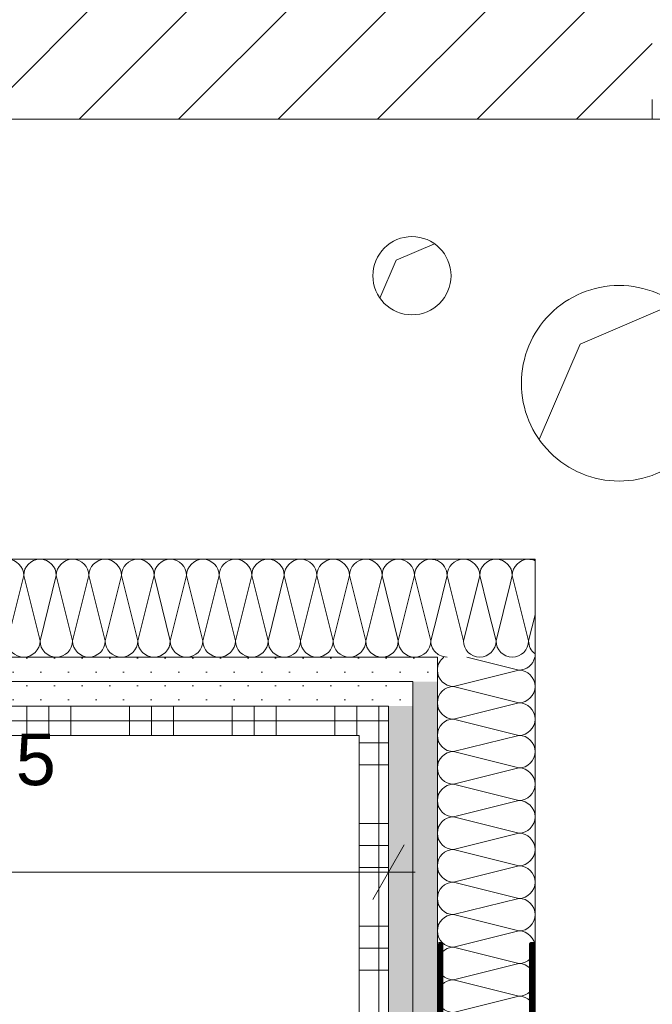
# Model space of a CAD drawing. Header units: metres. Extents: x -3.5 to 65.3, y -10.9 to 16.7.
# Tile 159 of 165: x 46.856 to 47.18, y 4.738 to 5.241. Entities that reach past the tile are written whole.
import ezdxf

# ---------------------------------------------------------------- set-up
doc = ezdxf.new("R2010")
doc.units = ezdxf.units.M
doc.header["$MEASUREMENT"] = 0
doc.linetypes.add('Untersicht', pattern=[0.04, 0.03, -0.01])
doc.linetypes.add('Wipeout_Contour', pattern=[1, 0, -1])
for name, color, linetype in [('102 - Bemaßung_ Beschriftung.Detail_ Ausschnitt', 7, 'Continuous'), ('603 - Struktur.Bodenplatte_ Decke Roh', 7, 'Continuous'), ('605 - Struktur.Wand Innen', 7, 'Continuous'), ('606 - Struktur.Wand Innen Ausbau', 7, 'Continuous'), ('607 - Struktur.Stütze', 7, 'Continuous'), ('608 - Struktur.Träger', 7, 'Continuous'), ('654 - Abdeckung.Wand Belag', 7, 'Continuous'), ('660 - Unterkonstruktion.Trockenbau', 7, 'Continuous'), ('Neubau_650 - Abdeckung.Fußboden Aufbau', 7, 'Continuous')]:
    doc.layers.add(name, color=color, linetype=linetype)
doc.styles.add('ERSTELLTER_STIL_1', font='txt')
doc.dimstyles.new('ERSTELLTER_STIL__3', dxfattribs={"dimtxt": 0.04, "dimasz": 0.02128, "dimexe": 0.18, "dimexo": 0.0625, "dimgap": 0, "dimtad": 1, "dimtih": 1, "dimtoh": 1, "dimzin": 0, "dimdsep": 46, "dimtxsty": 'ERSTELLTER_STIL_1', "dimblk": 'ARROWHEAD_2', "dimblk1": 'ARROWHEAD_2', "dimblk2": 'ARROWHEAD_2', "dimcen": 0.09, "dimse1": 1, "dimse2": 1, "dimclrd": 7, "dimclre": 7, "dimclrt": 7, "dimazin": 0, "dimtfac": 1, "dimtdec": 4, "dimtmove": 0, "dimatfit": 3, "dimfxl": 1, "dimtolj": 1, "dimtzin": 0, "dimarcsym": 0})
pattern_1 = [(45, (0, 0), (-0.007071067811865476, 0.007071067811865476), [0, -0.01])]

# ---------------------------------------------------------------- blocks, each defined once
blk = doc.blocks.new('*X61')
at = {"layer": '606 - Struktur.Wand Innen Ausbau', "color": 7, "linetype": 'Continuous', "lineweight": 5}
for p, q in [((47.11666666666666, 4.923331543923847), (47.10899779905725, 4.954007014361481)), ((47.09999999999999, 4.923331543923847), (47.10722589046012, 4.952235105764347)), ((47.09999999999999, 4.923331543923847), (47.09566446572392, 4.940673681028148)), ((47.11666666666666, 4.923331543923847), (47.11998899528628, 4.936620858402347)), ((47.08333333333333, 4.923331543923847), (47.0850036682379, 4.930012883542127)), ((47.08333333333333, 4.923331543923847), (47.08233113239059, 4.927340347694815))]:
    blk.add_line(p, q, dxfattribs=at)
for centre, radius, start, end in [((47.11666666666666, 4.956664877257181), 0.008333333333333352, 66.50435053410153, 70.1631872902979), ((47.09166666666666, 4.923331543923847), 0.008333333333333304, 180, 270), ((47.09166666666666, 4.923331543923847), 0.008333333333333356, 270, 0), ((47.10833333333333, 4.923331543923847), 0.00833333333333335, 180, 270), ((47.10833333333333, 4.923331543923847), 0.008333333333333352, 270, 0), ((47.12499999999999, 4.923331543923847), 0.008333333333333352, 180, 233.0354651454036), ((47.075, 4.923331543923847), 0.008333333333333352, 241.3741688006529, 270)]:
    blk.add_arc(centre, radius, start, end, dxfattribs=at)
blk = doc.blocks.new('*X62')
at = {"layer": '606 - Struktur.Wand Innen Ausbau', "color": 7, "linetype": 'Continuous', "lineweight": 5}
for p, q in [((46.7, 4.923331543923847), (46.70833333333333, 4.956664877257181)), ((46.71666666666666, 4.923331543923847), (46.70833333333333, 4.956664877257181)), ((46.71666666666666, 4.923331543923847), (46.72499999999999, 4.956664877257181)), ((46.73333333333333, 4.923331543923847), (46.72499999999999, 4.956664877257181)), ((46.73333333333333, 4.923331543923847), (46.74166666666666, 4.956664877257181)), ((46.74999999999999, 4.923331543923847), (46.74166666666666, 4.956664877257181)), ((46.74999999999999, 4.923331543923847), (46.75833333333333, 4.956664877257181)), ((46.76666666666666, 4.923331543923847), (46.75833333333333, 4.956664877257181)), ((46.76666666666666, 4.923331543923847), (46.77499999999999, 4.956664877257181)), ((46.78333333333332, 4.923331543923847), (46.77499999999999, 4.956664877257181)), ((46.78333333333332, 4.923331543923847), (46.79166666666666, 4.956664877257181)), ((46.79999999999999, 4.923331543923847), (46.79166666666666, 4.956664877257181)), ((46.79999999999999, 4.923331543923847), (46.80833333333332, 4.956664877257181)), ((46.81666666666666, 4.923331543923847), (46.80833333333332, 4.956664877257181)), ((46.81666666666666, 4.923331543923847), (46.82499999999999, 4.956664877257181)), ((46.83333333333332, 4.923331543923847), (46.82499999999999, 4.956664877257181)), ((46.83333333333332, 4.923331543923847), (46.84166666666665, 4.956664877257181)), ((46.84999999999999, 4.923331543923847), (46.84166666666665, 4.956664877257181)), ((46.84999999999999, 4.923331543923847), (46.85833333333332, 4.956664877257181)), ((46.86666666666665, 4.923331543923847), (46.85833333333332, 4.956664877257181)), ((46.86666666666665, 4.923331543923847), (46.87499999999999, 4.956664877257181)), ((46.88333333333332, 4.923331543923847), (46.87499999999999, 4.956664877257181)), ((46.88333333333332, 4.923331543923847), (46.89166666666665, 4.956664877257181)), ((46.89999999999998, 4.923331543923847), (46.89166666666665, 4.956664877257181)), ((46.89999999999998, 4.923331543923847), (46.90833333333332, 4.956664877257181)), ((46.91666666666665, 4.923331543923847), (46.90833333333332, 4.956664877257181)), ((46.91666666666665, 4.923331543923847), (46.92499999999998, 4.956664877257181)), ((46.93333333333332, 4.923331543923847), (46.92499999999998, 4.956664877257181)), ((46.93333333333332, 4.923331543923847), (46.94166666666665, 4.956664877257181)), ((46.94999999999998, 4.923331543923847), (46.94166666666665, 4.956664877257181)), ((46.94999999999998, 4.923331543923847), (46.95833333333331, 4.956664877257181)), ((46.96666666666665, 4.923331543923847), (46.95833333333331, 4.956664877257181)), ((46.96666666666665, 4.923331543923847), (46.97499999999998, 4.956664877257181)), ((46.98333333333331, 4.923331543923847), (46.97499999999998, 4.956664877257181)), ((46.98333333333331, 4.923331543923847), (46.99166666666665, 4.956664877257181)), ((46.99999999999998, 4.923331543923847), (46.99166666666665, 4.956664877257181)), ((46.99999999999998, 4.923331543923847), (47.00833333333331, 4.956664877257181)), ((47.01666666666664, 4.923331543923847), (47.00833333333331, 4.956664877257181)), ((47.01666666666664, 4.923331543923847), (47.02499999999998, 4.956664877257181)), ((47.03333333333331, 4.923331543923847), (47.02499999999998, 4.956664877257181)), ((47.03333333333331, 4.923331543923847), (47.04166666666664, 4.956664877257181)), ((47.04999999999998, 4.923331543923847), (47.04166666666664, 4.956664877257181)), ((47.04999999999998, 4.923331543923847), (47.05833333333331, 4.956664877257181)), ((47.06666666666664, 4.923331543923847), (47.05833333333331, 4.956664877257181)), ((46.7, 4.923331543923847), (46.69498899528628, 4.943375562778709)), ((47.06666666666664, 4.923331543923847), (47.06998899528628, 4.936620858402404))]:
    blk.add_line(p, q, dxfattribs=at)
for centre, radius, start, end in [((46.7, 4.956664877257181), 0.008333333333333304, 90, 126.9645348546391), ((46.7, 4.956664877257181), 0.008333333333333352, 0, 90), ((46.71666666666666, 4.956664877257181), 0.008333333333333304, 90, 180), ((46.71666666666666, 4.956664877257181), 0.008333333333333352, 0, 90), ((46.73333333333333, 4.956664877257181), 0.008333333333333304, 90, 180), ((46.73333333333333, 4.956664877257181), 0.008333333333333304, 0, 90), ((46.74999999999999, 4.956664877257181), 0.008333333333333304, 90, 180), ((46.74999999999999, 4.956664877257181), 0.008333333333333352, 0, 90), ((46.76666666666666, 4.956664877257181), 0.008333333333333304, 90, 180), ((46.76666666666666, 4.956664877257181), 0.008333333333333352, 0, 90), ((46.78333333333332, 4.956664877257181), 0.008333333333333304, 90, 180), ((46.78333333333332, 4.956664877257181), 0.008333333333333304, 0, 90), ((46.79999999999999, 4.956664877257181), 0.008333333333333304, 90, 180), ((46.79999999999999, 4.956664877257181), 0.008333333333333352, 0, 90), ((46.81666666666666, 4.956664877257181), 0.008333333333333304, 90, 180), ((46.81666666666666, 4.956664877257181), 0.008333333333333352, 0, 90), ((46.83333333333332, 4.956664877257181), 0.008333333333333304, 90, 180), ((46.83333333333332, 4.956664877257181), 0.008333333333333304, 0, 90), ((46.84999999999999, 4.956664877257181), 0.008333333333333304, 90, 180), ((46.84999999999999, 4.956664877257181), 0.008333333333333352, 0, 90), ((46.86666666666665, 4.956664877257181), 0.008333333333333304, 90, 180), ((46.86666666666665, 4.956664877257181), 0.008333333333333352, 0, 90), ((46.88333333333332, 4.956664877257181), 0.008333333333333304, 90, 180), ((46.88333333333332, 4.956664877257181), 0.008333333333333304, 0, 90), ((46.89999999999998, 4.956664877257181), 0.008333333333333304, 90, 180), ((46.89999999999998, 4.956664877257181), 0.008333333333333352, 0, 90), ((46.91666666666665, 4.956664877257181), 0.008333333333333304, 90, 180), ((46.91666666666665, 4.956664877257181), 0.008333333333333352, 0, 90), ((46.93333333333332, 4.956664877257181), 0.008333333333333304, 90, 180), ((46.93333333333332, 4.956664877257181), 0.008333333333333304, 0, 90), ((46.94999999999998, 4.956664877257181), 0.008333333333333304, 90, 180), ((46.94999999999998, 4.956664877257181), 0.008333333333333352, 0, 90), ((46.96666666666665, 4.956664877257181), 0.008333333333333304, 90, 180), ((46.96666666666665, 4.956664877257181), 0.008333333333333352, 0, 90), ((46.98333333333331, 4.956664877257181), 0.008333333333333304, 90, 180), ((46.98333333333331, 4.956664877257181), 0.008333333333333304, 0, 90), ((46.99999999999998, 4.956664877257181), 0.008333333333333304, 90, 180), ((46.99999999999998, 4.956664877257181), 0.008333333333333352, 0, 90), ((47.01666666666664, 4.956664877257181), 0.008333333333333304, 90, 180), ((47.01666666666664, 4.956664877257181), 0.008333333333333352, 0, 90), ((47.03333333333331, 4.956664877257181), 0.008333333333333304, 90, 180), ((47.03333333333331, 4.956664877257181), 0.008333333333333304, 0, 90), ((47.04999999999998, 4.956664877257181), 0.008333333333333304, 90, 180), ((47.04999999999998, 4.956664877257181), 0.008333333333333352, 0, 90), ((47.06666666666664, 4.956664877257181), 0.008333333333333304, 90, 180), ((47.06666666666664, 4.956664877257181), 0.008333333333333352, 66.50435053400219, 90), ((46.69166666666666, 4.923331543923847), 0.008333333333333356, 293.4956494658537, 0), ((46.70833333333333, 4.923331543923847), 0.00833333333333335, 180, 270), ((46.70833333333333, 4.923331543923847), 0.008333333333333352, 270, 0), ((46.72499999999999, 4.923331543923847), 0.008333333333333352, 180, 270), ((46.72499999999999, 4.923331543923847), 0.008333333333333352, 270, 0), ((46.74166666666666, 4.923331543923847), 0.008333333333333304, 180, 270), ((46.74166666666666, 4.923331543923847), 0.008333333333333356, 270, 0), ((46.75833333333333, 4.923331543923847), 0.00833333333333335, 180, 270), ((46.75833333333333, 4.923331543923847), 0.008333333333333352, 270, 0), ((46.77499999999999, 4.923331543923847), 0.008333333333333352, 180, 270), ((46.77499999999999, 4.923331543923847), 0.008333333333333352, 270, 0), ((46.79166666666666, 4.923331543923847), 0.008333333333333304, 180, 270), ((46.79166666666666, 4.923331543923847), 0.008333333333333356, 270, 0), ((46.80833333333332, 4.923331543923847), 0.00833333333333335, 180, 270), ((46.80833333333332, 4.923331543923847), 0.008333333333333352, 270, 0), ((46.82499999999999, 4.923331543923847), 0.008333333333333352, 180, 270), ((46.82499999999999, 4.923331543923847), 0.008333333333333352, 270, 0), ((46.84166666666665, 4.923331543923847), 0.008333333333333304, 180, 270), ((46.84166666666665, 4.923331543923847), 0.008333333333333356, 270, 0), ((46.85833333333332, 4.923331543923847), 0.00833333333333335, 180, 270), ((46.85833333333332, 4.923331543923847), 0.008333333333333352, 270, 0), ((46.87499999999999, 4.923331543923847), 0.008333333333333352, 180, 270), ((46.87499999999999, 4.923331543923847), 0.008333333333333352, 270, 0), ((46.89166666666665, 4.923331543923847), 0.008333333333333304, 180, 270), ((46.89166666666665, 4.923331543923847), 0.008333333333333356, 270, 0), ((46.90833333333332, 4.923331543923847), 0.00833333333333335, 180, 270), ((46.90833333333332, 4.923331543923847), 0.008333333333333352, 270, 0), ((46.92499999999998, 4.923331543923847), 0.008333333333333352, 180, 270), ((46.92499999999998, 4.923331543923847), 0.008333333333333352, 270, 0), ((46.94166666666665, 4.923331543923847), 0.008333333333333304, 180, 270), ((46.94166666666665, 4.923331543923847), 0.008333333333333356, 270, 0), ((46.95833333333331, 4.923331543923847), 0.00833333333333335, 180, 270), ((46.95833333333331, 4.923331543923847), 0.008333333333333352, 270, 0), ((46.97499999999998, 4.923331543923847), 0.008333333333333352, 180, 270), ((46.97499999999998, 4.923331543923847), 0.008333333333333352, 270, 0), ((46.99166666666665, 4.923331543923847), 0.008333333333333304, 180, 270), ((46.99166666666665, 4.923331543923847), 0.008333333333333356, 270, 0), ((47.00833333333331, 4.923331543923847), 0.00833333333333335, 180, 270), ((47.00833333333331, 4.923331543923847), 0.008333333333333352, 270, 0), ((47.02499999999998, 4.923331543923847), 0.008333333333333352, 180, 270), ((47.02499999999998, 4.923331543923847), 0.008333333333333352, 270, 0), ((47.04166666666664, 4.923331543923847), 0.008333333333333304, 180, 270), ((47.04166666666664, 4.923331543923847), 0.008333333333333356, 270, 0), ((47.05833333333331, 4.923331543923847), 0.00833333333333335, 180, 270), ((47.05833333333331, 4.923331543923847), 0.008333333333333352, 270, 0), ((47.07499999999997, 4.923331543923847), 0.008333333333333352, 180, 233.0354651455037)]:
    blk.add_arc(centre, radius, start, end, dxfattribs=at)
blk = doc.blocks.new('*X63')
at = {"layer": '606 - Struktur.Wand Innen Ausbau', "color": 7, "linetype": 'Continuous', "lineweight": 5}
for p, q in [((47.06998899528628, 4.936620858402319), (47.075, 4.956664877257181)), ((47.08233113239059, 4.927340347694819), (47.075, 4.956664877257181)), ((47.0850036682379, 4.930012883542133), (47.09166666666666, 4.956664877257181)), ((47.09566446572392, 4.940673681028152), (47.09166666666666, 4.956664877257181)), ((47.10722589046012, 4.952235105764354), (47.10833333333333, 4.956664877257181)), ((47.10899779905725, 4.954007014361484), (47.10833333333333, 4.956664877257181))]:
    blk.add_line(p, q, dxfattribs=at)
for centre, radius, start, end in [((47.06666666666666, 4.956664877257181), 0.008333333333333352, 0, 66.50435053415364), ((47.08333333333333, 4.956664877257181), 0.008333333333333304, 90, 180), ((47.08333333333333, 4.956664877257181), 0.008333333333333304, 0, 90), ((47.09999999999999, 4.956664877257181), 0.008333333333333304, 90, 180), ((47.09999999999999, 4.956664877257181), 0.008333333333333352, 0, 90), ((47.11666666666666, 4.956664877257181), 0.008333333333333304, 90, 180), ((47.11666666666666, 4.956664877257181), 0.008333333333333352, 70.16318729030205, 90), ((47.075, 4.923331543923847), 0.008333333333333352, 233.0354651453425, 241.3741688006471)]:
    blk.add_arc(centre, radius, start, end, dxfattribs=at)
blk = doc.blocks.new('*X64')
at = {"layer": '606 - Struktur.Wand Innen Ausbau', "color": 7, "linetype": 'Continuous', "lineweight": 5}
for p, q in [((47.08499615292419, 4.914998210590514), (47.11165566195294, 4.908333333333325)), ((47.07832232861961, 4.899999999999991), (47.11165566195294, 4.908333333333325)), ((47.07832232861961, 4.899999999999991), (47.11165566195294, 4.891666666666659)), ((47.07832232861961, 4.883333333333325), (47.11165566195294, 4.891666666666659)), ((47.07832232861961, 4.883333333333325), (47.11165566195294, 4.874999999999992)), ((47.07832232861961, 4.866666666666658), (47.11165566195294, 4.874999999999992)), ((47.07832232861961, 4.866666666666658), (47.11165566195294, 4.858333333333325)), ((47.07832232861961, 4.849999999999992), (47.11165566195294, 4.858333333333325)), ((47.07832232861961, 4.849999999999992), (47.11165566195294, 4.841666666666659)), ((47.07832232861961, 4.833333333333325), (47.11165566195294, 4.841666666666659)), ((47.07832232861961, 4.833333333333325), (47.11165566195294, 4.824999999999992)), ((47.07832232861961, 4.816666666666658), (47.11165566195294, 4.824999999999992)), ((47.07832232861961, 4.816666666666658), (47.11165566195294, 4.808333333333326)), ((47.07832232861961, 4.799999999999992), (47.11165566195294, 4.808333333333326)), ((47.07832232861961, 4.799999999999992), (47.11165566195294, 4.791666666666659)), ((47.07832232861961, 4.783333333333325), (47.11165566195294, 4.791666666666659)), ((47.07832232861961, 4.783333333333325), (47.11165566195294, 4.774999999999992)), ((47.07832232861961, 4.766666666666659), (47.11165566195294, 4.774999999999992)), ((47.07832232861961, 4.766666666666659), (47.11165566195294, 4.758333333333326)), ((47.07832232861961, 4.749999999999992), (47.11165566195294, 4.758333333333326)), ((47.07832232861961, 4.749999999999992), (47.11165566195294, 4.741666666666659)), ((47.07832232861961, 4.733333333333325), (47.11165566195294, 4.741666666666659))]:
    blk.add_line(p, q, dxfattribs=at)
for centre, radius, start, end in [((47.07832232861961, 4.908333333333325), 0.008333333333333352, 126.8903978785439, 180), ((47.11165566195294, 4.916666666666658), 0.008333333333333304, 270, 348.4504839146), ((47.07832232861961, 4.908333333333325), 0.00833333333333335, 180, 270), ((47.11165566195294, 4.899999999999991), 0.008333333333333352, 0, 90), ((47.07832232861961, 4.891666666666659), 0.008333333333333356, 90, 180), ((47.11165566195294, 4.899999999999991), 0.008333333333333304, 270, 0), ((47.07832232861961, 4.891666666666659), 0.008333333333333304, 180, 270), ((47.11165566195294, 4.883333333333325), 0.008333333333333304, 0, 90), ((47.07832232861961, 4.874999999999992), 0.008333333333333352, 90, 180), ((47.11165566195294, 4.883333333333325), 0.008333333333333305, 270, 0), ((47.07832232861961, 4.874999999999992), 0.008333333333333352, 180, 270), ((47.11165566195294, 4.866666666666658), 0.008333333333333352, 0, 90), ((47.07832232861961, 4.858333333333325), 0.008333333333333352, 90, 180), ((47.11165566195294, 4.866666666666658), 0.008333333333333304, 270, 0), ((47.07832232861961, 4.858333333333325), 0.00833333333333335, 180, 270), ((47.11165566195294, 4.849999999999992), 0.008333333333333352, 0, 90), ((47.07832232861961, 4.841666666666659), 0.008333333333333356, 90, 180), ((47.11165566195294, 4.849999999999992), 0.008333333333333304, 270, 0), ((47.07832232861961, 4.841666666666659), 0.008333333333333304, 180, 270), ((47.11165566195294, 4.833333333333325), 0.008333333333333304, 0, 90), ((47.07832232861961, 4.824999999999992), 0.008333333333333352, 90, 180), ((47.11165566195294, 4.833333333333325), 0.008333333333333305, 270, 0), ((47.07832232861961, 4.824999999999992), 0.008333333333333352, 180, 270), ((47.11165566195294, 4.816666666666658), 0.008333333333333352, 0, 90), ((47.07832232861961, 4.808333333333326), 0.008333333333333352, 90, 180), ((47.11165566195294, 4.816666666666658), 0.008333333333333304, 270, 0), ((47.07832232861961, 4.808333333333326), 0.00833333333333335, 180, 270), ((47.11165566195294, 4.799999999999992), 0.008333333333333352, 0, 90), ((47.07832232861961, 4.791666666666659), 0.008333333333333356, 90, 180), ((47.11165566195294, 4.799999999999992), 0.008333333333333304, 270, 0), ((47.07832232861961, 4.791666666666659), 0.008333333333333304, 180, 270), ((47.11165566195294, 4.783333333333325), 0.008333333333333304, 0, 90), ((47.07832232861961, 4.774999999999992), 0.008333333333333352, 90, 180), ((47.11165566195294, 4.783333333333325), 0.008333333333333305, 270, 0), ((47.07832232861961, 4.774999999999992), 0.008333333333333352, 180, 270), ((47.11165566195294, 4.766666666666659), 0.008333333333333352, 0, 90), ((47.07832232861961, 4.758333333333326), 0.008333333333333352, 90, 180), ((47.11165566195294, 4.766666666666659), 0.008333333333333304, 270, 0), ((47.07832232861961, 4.758333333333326), 0.00833333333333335, 180, 270), ((47.11165566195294, 4.749999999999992), 0.008333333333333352, 0, 90), ((47.07832232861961, 4.741666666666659), 0.008333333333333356, 90, 180), ((47.11165566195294, 4.749999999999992), 0.008333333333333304, 270, 0), ((47.07832232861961, 4.741666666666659), 0.008333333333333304, 180, 270), ((47.11165566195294, 4.733333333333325), 0.008333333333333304, 0, 90)]:
    blk.add_arc(centre, radius, start, end, dxfattribs=at)
blk = doc.blocks.new('*X114')
at = {"layer": '654 - Abdeckung.Wand Belag', "color": 7, "linetype": 'Continuous', "lineweight": 5}
for p, q in [((47.03999999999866, 4.889998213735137), (47.03999999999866, 4.885000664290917)), ((47.02999754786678, 4.882500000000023), (47.03749933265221, 4.882500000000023))]:
    blk.add_line(p, q, dxfattribs=at)
blk = doc.blocks.new('*X115')
at = {"layer": '654 - Abdeckung.Wand Belag', "color": 7, "linetype": 'Continuous', "lineweight": 5}
for p, q in [((47.03999999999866, 4.885000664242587), (47.03999999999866, 4.882500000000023)), ((47.03749933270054, 4.882500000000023), (47.03999999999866, 4.882500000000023)), ((47.03999999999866, 4.882500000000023), (47.0449975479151, 4.882500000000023)), ((47.03999999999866, 4.882500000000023), (47.03999999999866, 4.874998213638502))]:
    blk.add_line(p, q, dxfattribs=at)
blk = doc.blocks.new('*X116')
at = {"layer": '654 - Abdeckung.Wand Belag', "color": 7, "linetype": 'Continuous', "lineweight": 5}
for p, q in [((47.03999999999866, 4.874998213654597), (47.03999999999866, 4.830000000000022)), ((47.02999754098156, 4.871250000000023), (47.03999999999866, 4.871250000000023)), ((47.03999999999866, 4.871250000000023), (47.04499754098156, 4.871250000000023)), ((47.02999753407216, 4.860000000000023), (47.03999999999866, 4.860000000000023)), ((47.03999999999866, 4.860000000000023), (47.04499753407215, 4.860000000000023)), ((47.02999751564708, 4.830000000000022), (47.03999999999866, 4.830000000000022)), ((47.03999999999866, 4.830000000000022), (47.04499751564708, 4.830000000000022)), ((47.03999999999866, 4.830000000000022), (47.03999999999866, 4.777500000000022)), ((47.02999750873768, 4.818750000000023), (47.03999999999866, 4.818750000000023)), ((47.03999999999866, 4.818750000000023), (47.04499750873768, 4.818750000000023)), ((47.02999750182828, 4.807500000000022), (47.03999999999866, 4.807500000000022)), ((47.03999999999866, 4.807500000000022), (47.04499750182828, 4.807500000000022)), ((47.02999748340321, 4.777500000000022), (47.03999999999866, 4.777500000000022)), ((47.03999999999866, 4.777500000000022), (47.04499748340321, 4.777500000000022)), ((47.03999999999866, 4.777500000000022), (47.03999999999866, 4.725000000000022)), ((47.0299974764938, 4.766250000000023), (47.03999999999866, 4.766250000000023)), ((47.03999999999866, 4.766250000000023), (47.0449974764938, 4.766250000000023)), ((47.0299974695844, 4.755000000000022), (47.03999999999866, 4.755000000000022)), ((47.03999999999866, 4.755000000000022), (47.0449974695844, 4.755000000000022))]:
    blk.add_line(p, q, dxfattribs=at)
blk = doc.blocks.new('*X125')
at = {"layer": '654 - Abdeckung.Wand Belag', "color": 7, "linetype": 'Continuous', "lineweight": 5}
for p, q in [((46.61999999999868, 4.889998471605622), (46.61999999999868, 4.882500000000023)), ((46.64999999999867, 4.889998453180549), (46.64999999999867, 4.882500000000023)), ((46.66124999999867, 4.889998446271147), (46.66124999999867, 4.882500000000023)), ((46.67249999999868, 4.889998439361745), (46.67249999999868, 4.882500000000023)), ((46.70249999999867, 4.889998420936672), (46.70249999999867, 4.882500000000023)), ((46.71374999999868, 4.88999841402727), (46.71374999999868, 4.882500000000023)), ((46.72499999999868, 4.889998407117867), (46.72499999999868, 4.882500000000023)), ((46.75499999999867, 4.889998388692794), (46.75499999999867, 4.882500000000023)), ((46.76624999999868, 4.889998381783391), (46.76624999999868, 4.882500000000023)), ((46.77749999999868, 4.889998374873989), (46.77749999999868, 4.882500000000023)), ((46.80749999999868, 4.889998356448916), (46.80749999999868, 4.882500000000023)), ((46.81874999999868, 4.889998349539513), (46.81874999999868, 4.882500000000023)), ((46.82999999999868, 4.889998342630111), (46.82999999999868, 4.882500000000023)), ((46.85999999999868, 4.889998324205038), (46.85999999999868, 4.882500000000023)), ((46.87124999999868, 4.889998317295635), (46.87124999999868, 4.882500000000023)), ((46.88249999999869, 4.889998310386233), (46.88249999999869, 4.882500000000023)), ((46.91249999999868, 4.88999829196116), (46.91249999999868, 4.882500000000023)), ((46.92374999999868, 4.889998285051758), (46.92374999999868, 4.882500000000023)), ((46.93499999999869, 4.889998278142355), (46.93499999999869, 4.882500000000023)), ((46.96499999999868, 4.889998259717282), (46.96499999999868, 4.882500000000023)), ((46.97624999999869, 4.88999825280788), (46.97624999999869, 4.882500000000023)), ((46.98749999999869, 4.889998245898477), (46.98749999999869, 4.882500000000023)), ((47.01749999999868, 4.889998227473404), (47.01749999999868, 4.882500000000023)), ((47.02874999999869, 4.889998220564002), (47.02874999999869, 4.882500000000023)), ((46.61998899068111, 4.882500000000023), (46.61999999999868, 4.882500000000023)), ((46.61999999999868, 4.882500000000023), (46.67249999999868, 4.882500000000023)), ((46.61999999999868, 4.882500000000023), (46.61999999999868, 4.87499847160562)), ((46.64999999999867, 4.882500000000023), (46.64999999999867, 4.874998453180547)), ((46.66124999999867, 4.882500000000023), (46.66124999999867, 4.874998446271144)), ((46.67249999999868, 4.882500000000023), (46.72499999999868, 4.882500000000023)), ((46.67249999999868, 4.882500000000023), (46.67249999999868, 4.874998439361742)), ((46.70249999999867, 4.882500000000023), (46.70249999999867, 4.874998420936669)), ((46.71374999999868, 4.882500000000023), (46.71374999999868, 4.874998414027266)), ((46.72499999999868, 4.882500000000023), (46.77749999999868, 4.882500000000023)), ((46.72499999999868, 4.882500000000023), (46.72499999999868, 4.874998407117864)), ((46.75499999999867, 4.882500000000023), (46.75499999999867, 4.874998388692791)), ((46.76624999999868, 4.882500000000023), (46.76624999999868, 4.874998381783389)), ((46.77749999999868, 4.882500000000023), (46.82999999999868, 4.882500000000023)), ((46.77749999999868, 4.882500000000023), (46.77749999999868, 4.874998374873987)), ((46.80749999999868, 4.882500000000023), (46.80749999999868, 4.874998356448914)), ((46.81874999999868, 4.882500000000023), (46.81874999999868, 4.874998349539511)), ((46.82999999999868, 4.882500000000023), (46.88249999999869, 4.882500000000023)), ((46.82999999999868, 4.882500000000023), (46.82999999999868, 4.874998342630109)), ((46.85999999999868, 4.882500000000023), (46.85999999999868, 4.874998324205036)), ((46.87124999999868, 4.882500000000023), (46.87124999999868, 4.874998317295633)), ((46.88249999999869, 4.882500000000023), (46.93499999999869, 4.882500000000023)), ((46.88249999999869, 4.882500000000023), (46.88249999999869, 4.874998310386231)), ((46.91249999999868, 4.882500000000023), (46.91249999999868, 4.874998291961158)), ((46.92374999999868, 4.882500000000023), (46.92374999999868, 4.874998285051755)), ((46.93499999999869, 4.882500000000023), (46.98749999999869, 4.882500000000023)), ((46.93499999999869, 4.882500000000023), (46.93499999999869, 4.874998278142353)), ((46.96499999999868, 4.882500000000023), (46.96499999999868, 4.87499825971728)), ((46.97624999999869, 4.882500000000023), (46.97624999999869, 4.874998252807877)), ((46.98749999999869, 4.882500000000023), (47.02999754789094, 4.882500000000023)), ((46.98749999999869, 4.882500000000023), (46.98749999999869, 4.874998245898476)), ((47.01749999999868, 4.882500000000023), (47.01749999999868, 4.874998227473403)), ((47.02874999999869, 4.882500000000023), (47.02874999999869, 4.874998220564))]:
    blk.add_line(p, q, dxfattribs=at)
blk = doc.blocks.new('*D234')
at = {"layer": '102 - Bemaßung_ Beschriftung.Detail_ Ausschnitt', "color": 7, "linetype": 'Continuous', "lineweight": 5}
for p, q in [((46.69498899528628, 6.453999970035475), (46.69498899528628, 6.495999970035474)), ((47.04498899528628, 6.453999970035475), (47.04498899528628, 6.495999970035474)), ((46.70307189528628, 6.488999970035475), (46.68690609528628, 6.460999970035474)), ((47.05307189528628, 6.488999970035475), (47.03690609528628, 6.460999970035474)), ((46.69498899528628, 6.474999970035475), (47.04498899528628, 6.474999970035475))]:
    blk.add_line(p, q, dxfattribs=at)
at = {"layer": '102 - Bemaßung_ Beschriftung.Detail_ Ausschnitt', "color": 7, "lineweight": 5, "insert": (46.83963459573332, 6.48299996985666), "char_height": 0.04, "attachment_point": 7, "style": 'ERSTELLTER_STIL_1'}
blk.add_mtext('\\A1;{\\pql;\\fArial|b0|i0|c0|p38;35}', dxfattribs=at)
blk = doc.blocks.new('ARROWHEAD_2')
at = {"color": 0, "linetype": 'Continuous', "lineweight": 0}
for p, q in [((-0.3781315, -0.655), (0.3781315, 0.655)), ((0, 0), (-1, 0))]:
    blk.add_line(p, q, dxfattribs=at)
blk = doc.blocks.new('*D235')
at = {"layer": '102 - Bemaßung_ Beschriftung.Detail_ Ausschnitt', "color": 7, "linetype": 'Continuous', "lineweight": 5}
for p, q in [((47.04498899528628, 6.453999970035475), (47.04498899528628, 6.495999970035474)), ((47.11998899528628, 6.453999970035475), (47.11998899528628, 6.495999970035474)), ((47.05307189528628, 6.488999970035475), (47.03690609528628, 6.460999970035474)), ((47.12807189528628, 6.488999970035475), (47.11190609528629, 6.460999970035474)), ((47.04498899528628, 6.474999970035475), (47.11998899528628, 6.474999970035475))]:
    blk.add_line(p, q, dxfattribs=at)
at = {"layer": '102 - Bemaßung_ Beschriftung.Detail_ Ausschnitt', "color": 7, "lineweight": 5, "insert": (47.05729489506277, 6.482565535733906), "char_height": 0.04, "attachment_point": 7, "style": 'ERSTELLTER_STIL_1'}
blk.add_mtext('\\A1;{\\pql;\\fArial|b0|i0|c0|p38;7\\fArial|b0|i0|c0|p38;\\A1{\\H.66x;\\S5^  ;}}', dxfattribs=at)
blk = doc.blocks.new('*D236')
at = {"layer": '102 - Bemaßung_ Beschriftung.Detail_ Ausschnitt', "color": 7, "linetype": 'Continuous', "lineweight": 5}
for p, q in [((47.11998899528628, 6.453999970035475), (47.11998899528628, 6.495999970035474)), ((47.28998899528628, 6.453999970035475), (47.28998899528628, 6.495999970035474)), ((47.12807189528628, 6.488999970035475), (47.11190609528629, 6.460999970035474)), ((47.29807189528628, 6.488999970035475), (47.28190609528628, 6.460999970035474)), ((47.11998899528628, 6.474999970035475), (47.28998899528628, 6.474999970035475))]:
    blk.add_line(p, q, dxfattribs=at)
at = {"layer": '102 - Bemaßung_ Beschriftung.Detail_ Ausschnitt', "color": 7, "lineweight": 5, "insert": (47.17463459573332, 6.48299996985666), "char_height": 0.04, "attachment_point": 7, "style": 'ERSTELLTER_STIL_1'}
blk.add_mtext('\\A1;{\\pql;\\fArial|b0|i0|c0|p38;17}', dxfattribs=at)
blk = doc.blocks.new('*D387')
at = {"layer": '102 - Bemaßung_ Beschriftung.Detail_ Ausschnitt', "color": 7, "linetype": 'Continuous', "lineweight": 5}
for p, q in [((46.61998881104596, 4.783997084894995), (46.61998881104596, 4.825997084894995)), ((47.04499755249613, 4.783997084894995), (47.04499755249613, 4.825997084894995)), ((46.62807171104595, 4.818997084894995), (46.61190591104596, 4.790997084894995)), ((47.03691465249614, 4.790997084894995), (47.05308045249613, 4.818997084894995)), ((46.61998881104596, 4.804997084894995), (47.04499755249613, 4.804997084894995)), ((47.04499755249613, 4.804997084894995), (47.05868955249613, 4.804997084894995))]:
    blk.add_line(p, q, dxfattribs=at)
at = {"layer": '102 - Bemaßung_ Beschriftung.Detail_ Ausschnitt', "color": 7, "lineweight": 5, "insert": (46.79212188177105, 4.812562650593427), "char_height": 0.04, "attachment_point": 7, "style": 'ERSTELLTER_STIL_1'}
blk.add_mtext('\\A1;{\\pql;\\fArial|b0|i0|c0|p38;42\\fArial|b0|i0|c0|p38;\\A1{\\H.66x;\\S5^  ;}}', dxfattribs=at)

msp = doc.modelspace()

# ---------------------------------------------------------------- hatches: boundary and pattern name
at = {"layer": '606 - Struktur.Wand Innen Ausbau', "linetype": 'Continuous', "lineweight": 0, "true_color": 0x000000}
h = msp.add_hatch(dxfattribs=at)
h.set_pattern_fill('Gips_0001', color=18, style=0, pattern_type=2)
h.set_pattern_definition(pattern_1)
h.paths.add_polyline_path([(47.05748899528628, 4.914998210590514), (46.64498899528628, 4.914998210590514), (46.64498899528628, 4.902498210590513), (47.05748899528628, 4.902498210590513)])
h = msp.add_hatch(dxfattribs=at)
h.set_pattern_fill('Gips_0001', color=18, style=0, pattern_type=2)
h.set_pattern_definition(pattern_1)
h.paths.add_polyline_path([(47.05748899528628, 4.902498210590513), (47.06998899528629, 4.902498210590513), (47.06998899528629, 4.914998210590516)])
h = msp.add_hatch(dxfattribs=at)
h.set_pattern_fill('Gips_0001', color=18, style=0, pattern_type=2)
h.set_pattern_definition(pattern_1)
h.paths.add_polyline_path([(47.05748899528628, 4.914998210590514), (47.05748899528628, 4.902498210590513), (47.06998899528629, 4.914998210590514)])
h = msp.add_hatch(dxfattribs=at)
h.set_pattern_fill('Gips_0001', color=18, style=0, pattern_type=2)
h.set_pattern_definition(pattern_1)
h.paths.add_polyline_path([(47.04498899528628, 4.902498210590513), (46.63248899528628, 4.902498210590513), (46.63248899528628, 4.889998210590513), (47.04498899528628, 4.889998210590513)])
h = msp.add_hatch(dxfattribs=at)
h.set_pattern_fill('Gips_0001', color=18, style=0, pattern_type=2)
h.set_pattern_definition(pattern_1)
h.paths.add_polyline_path([(47.04498899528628, 4.889998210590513), (47.05748899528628, 4.889998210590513), (47.05748899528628, 4.902498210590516)])
h = msp.add_hatch(dxfattribs=at)
h.set_pattern_fill('Gips_0001', color=18, style=0, pattern_type=2)
h.set_pattern_definition(pattern_1)
h.paths.add_polyline_path([(47.04498899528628, 4.902498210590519), (47.04498899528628, 4.889998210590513), (47.05748899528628, 4.902498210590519)])
h = msp.add_hatch(dxfattribs=at)
h.set_pattern_fill('Gips_0001', color=18, style=0, pattern_type=2)
h.set_pattern_definition(pattern_1)
h.paths.add_polyline_path([(47.05748899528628, 4.902498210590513), (47.05748899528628, 3.235000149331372), (47.06998899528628, 3.235000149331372), (47.06998899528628, 4.902498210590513)])
h = msp.add_hatch(dxfattribs=at)
h.set_pattern_fill('Gips_0001', color=18, style=0, pattern_type=2)
h.set_pattern_definition(pattern_1)
h.paths.add_polyline_path([(47.04498899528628, 4.889998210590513), (47.04498899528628, 3.235000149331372), (47.05748899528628, 3.235000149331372), (47.05748899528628, 4.889998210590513)])
at = {"layer": '607 - Struktur.Stütze', "linetype": 'Continuous', "lineweight": 0, "true_color": 0x000000}
h = msp.add_hatch(dxfattribs=at)
h.set_pattern_fill('Gips_0001', color=18, style=0, pattern_type=2)
h.set_pattern_definition(pattern_1)
h.paths.add_polyline_path([(47.17998896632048, 5.19998221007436), (47.17998899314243, 5.189982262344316), (47.48998898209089, 5.189982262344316), (47.48998898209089, 5.75999996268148), (47.4799890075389, 5.75999996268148), (47.47998903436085, 5.19998221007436)])
at = {"layer": 'Neubau_650 - Abdeckung.Fußboden Aufbau', "linetype": 'Continuous', "lineweight": 13, "true_color": 0xafafaf}
h = msp.add_hatch(dxfattribs=at)
h.set_pattern_fill('Raster_60x60_Fuge_2mm_0001', color=253, style=0, pattern_type=2)
h.set_pattern_definition([(359.9999995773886, (44.81398998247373, 4.889997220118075), (4.440328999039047e-09, 0.602), []), (89.99999957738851, (44.81398998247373, 4.889997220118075), (-0.602, 4.440329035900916e-09), [])])
h.paths.add_polyline_path([(45.42019376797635, 5.760000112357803), (44.38999006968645, 5.760000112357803), (44.38999070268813, 3.235000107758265), (47.04498899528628, 3.235000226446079), (47.04498899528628, 4.889998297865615), (46.61998898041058, 4.889998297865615), (46.61998898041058, 5.189982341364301), (45.42019376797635, 5.189982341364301)])

# ---------------------------------------------------------------- linework, layer by layer
at = {"layer": '603 - Struktur.Bodenplatte_ Decke Roh', "color": 7, "linetype": 'Continuous', "lineweight": 5}
for p, q in [((47.04898899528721, 5.117982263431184), (47.06849423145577, 5.12634165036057)), ((47.04062960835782, 5.098477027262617), (47.04898899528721, 5.117982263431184)), ((47.1429889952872, 5.074982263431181), (47.19175208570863, 5.095880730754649)), ((47.12209052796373, 5.026219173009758), (47.1429889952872, 5.074982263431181))]:
    msp.add_line(p, q, dxfattribs=at)
at = {"layer": '603 - Struktur.Bodenplatte_ Decke Roh', "color": 7, "linetype": 'Continuous', "lineweight": 9, "flags": 128}
for points in [[(47.0769889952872, 5.109982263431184, 0.414213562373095), (47.0569889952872, 5.129982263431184, 0.414213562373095), (47.0369889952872, 5.109982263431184, 0.414213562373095), (47.0569889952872, 5.089982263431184, 0.414213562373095)], [(47.2129889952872, 5.054982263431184, 0.414213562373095), (47.1629889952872, 5.104982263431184, 0.414213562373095), (47.1129889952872, 5.054982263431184, 0.414213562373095), (47.1629889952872, 5.004982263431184, 0.414213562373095)]]:
    msp.add_lwpolyline(points, format="xyb", close=True, dxfattribs=at)
at = {"layer": '606 - Struktur.Wand Innen Ausbau', "color": 7, "linetype": 'Continuous', "lineweight": 5}
for p, q in [((46.69498899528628, 4.914998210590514), (47.06998899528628, 4.914998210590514)), ((47.06998899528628, 4.902498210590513), (47.06998899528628, 4.914998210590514)), ((47.06998899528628, 4.902498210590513), (47.06998899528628, 4.914998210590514)), ((46.64498899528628, 4.902498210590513), (47.05748899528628, 4.902498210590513)), ((47.05748899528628, 4.902498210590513), (47.05748899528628, 3.235000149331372)), ((47.06998899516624, 4.902498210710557), (47.06998899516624, 3.235000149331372))]:
    msp.add_line(p, q, dxfattribs=at)
at = {"layer": '606 - Struktur.Wand Innen Ausbau', "color": 7, "linetype": 'Continuous', "lineweight": 5, "flags": 128}
for points in [[(47.11998899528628, 4.964998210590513), (46.69498899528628, 4.964998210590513)], [(47.11998899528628, 4.964998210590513), (47.11998899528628, 4.914998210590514)], [(47.11998899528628, 3.235000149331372), (47.11998899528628, 4.914998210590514)], [(46.63248899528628, 4.889998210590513), (47.04498899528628, 4.889998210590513)], [(47.04498899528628, 4.889998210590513), (47.04498899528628, 3.235000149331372)]]:
    msp.add_lwpolyline(points, dxfattribs=at)
at = {"layer": '654 - Abdeckung.Wand Belag', "color": 7, "linetype": 'Continuous', "lineweight": 5, "flags": 128}
for points in [[(47.02999755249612, 4.889998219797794), (46.6199888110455, 4.889998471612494)], [(47.04499755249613, 4.889998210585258), (47.02999755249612, 4.889998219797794)], [(47.04499653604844, 3.235001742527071), (47.04499755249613, 4.889998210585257)], [(46.60498880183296, 4.874998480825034), (47.02999754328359, 4.874998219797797)], [(47.0299975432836, 4.874998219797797), (47.02999654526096, 3.250001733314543)]]:
    msp.add_lwpolyline(points, dxfattribs=at)
at = {"layer": '660 - Unterkonstruktion.Trockenbau', "color": 7, "linetype": 'Continuous', "lineweight": 70, "flags": 128}
msp.add_lwpolyline([(47.07058899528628, 4.768428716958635), (47.07058899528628, 4.731178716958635, 0.414213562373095), (47.07333899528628, 4.728428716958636), (47.11663899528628, 4.728428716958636, 0.4142135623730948), (47.11938899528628, 4.731178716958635), (47.11938899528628, 4.768428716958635), (47.11763899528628, 4.768428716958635), (47.11763899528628, 4.731178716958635, -0.414213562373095), (47.11663899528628, 4.730178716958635), (47.07333899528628, 4.730178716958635, -0.414213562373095), (47.07233899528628, 4.731178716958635), (47.07233899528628, 4.768428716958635)], format="xyb", close=True, dxfattribs=at)
at = {"layer": 'Neubau_650 - Abdeckung.Fußboden Aufbau', "color": 1, "linetype": 'Continuous', "lineweight": 13, "flags": 128}
msp.add_lwpolyline([(44.38999070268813, 3.235000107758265), (47.04498899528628, 3.235000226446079), (47.04498899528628, 4.889998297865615), (46.61998898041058, 4.889998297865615), (46.61998898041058, 5.189982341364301), (45.42019376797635, 5.189982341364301), (45.42019376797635, 5.760000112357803)], dxfattribs=at)

# ---------------------------------------------------------------- block references
at = {"layer": '606 - Struktur.Wand Innen Ausbau', "color": 7, "lineweight": 18}
for name in ['*X62', '*X63', '*X61', '*X64']:
    msp.add_blockref(name, (0, 0), dxfattribs=at)
at = {"layer": '654 - Abdeckung.Wand Belag', "color": 7, "lineweight": 5}
for name in ['*X125', '*X114', '*X115', '*X116']:
    msp.add_blockref(name, (0, 0), dxfattribs=at)

# ---------------------------------------------------------------- dimensions: what is measured, and where the dimension line sits
at = {"layer": '102 - Bemaßung_ Beschriftung.Detail_ Ausschnitt', "color": 7, "linetype": 'Continuous', "lineweight": 5}
dim = msp.add_linear_dim(base=(47.04499755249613, 4.804997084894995), p1=(46.61998881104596, 4.889999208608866), p2=(47.04499755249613, 4.889998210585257), dimstyle='ERSTELLTER_STIL__3', dxfattribs=at)
dim.commit()
dim.dimension.update_dxf_attribs({"geometry": '*D387', "text_midpoint": (46.87663968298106, 4.832997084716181), "dimtype": 160})

# ---------------------------------------------------------------- next in the draw order: wipeouts: each hides what was drawn before it
at = {"color": 254, "linetype": 'Wipeout_Contour', "lineweight": 0, "ltscale": 186.9328994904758}
msp.add_wipeout([(45.69000000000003, 5.189982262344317), (47.179988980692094, 5.189982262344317), (47.179988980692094, 5.3199822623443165), (45.69000000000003, 5.3199822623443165)], dxfattribs=at).dxf.layer = '605 - Struktur.Wand Innen'

# ---------------------------------------------------------------- next in the draw order: hatches: boundary and pattern name
at = {"layer": '605 - Struktur.Wand Innen', "linetype": 'Continuous', "lineweight": 0, "true_color": 0x000000}
h = msp.add_hatch(dxfattribs=at)
h.set_pattern_fill('MW_Ziegel_0001', color=18, style=0, pattern_type=2)
h.set_pattern_definition([(44.99999999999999, (0, 0), (-0.02545584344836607, 0.02545584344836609), [])])
h.paths.add_polyline_path([(45.69000000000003, 5.189982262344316), (47.17998898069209, 5.189982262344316), (47.17998898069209, 5.319982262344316), (45.69000000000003, 5.319982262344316)])

# ---------------------------------------------------------------- next in the draw order: linework, layer by layer
at = {"layer": '605 - Struktur.Wand Innen', "color": 7, "linetype": 'Continuous', "lineweight": 18, "flags": 128}
for points in [[(47.17998898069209, 5.189982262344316), (47.17998898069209, 5.199982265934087)], [(45.69000000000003, 5.189982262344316), (47.17998898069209, 5.189982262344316)]]:
    msp.add_lwpolyline(points, dxfattribs=at)
at = {"layer": '608 - Struktur.Träger', "color": 7, "linetype": 'Untersicht', "lineweight": 13}
msp.add_line((0.3799889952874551, 5.189982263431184), (61.87998899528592, 5.189982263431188), dxfattribs=at)

# ---------------------------------------------------------------- next in the draw order: dimensions: what is measured, and where the dimension line sits
at = {"layer": '102 - Bemaßung_ Beschriftung.Detail_ Ausschnitt', "color": 7, "linetype": 'Continuous', "lineweight": 5}
for base, p1, p2, picture, middle in [((47.11998899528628, 6.474999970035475), (47.04498899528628, 4.889998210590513), (47.11998899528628, 4.099999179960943), '*D235', (47.12656549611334, 6.50299996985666)), ((47.04498899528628, 6.474999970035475), (46.69498899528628, 5.077490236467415), (47.04498899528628, 4.889998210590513), '*D234', (46.87012879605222, 6.50299996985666)), ((47.28998899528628, 6.474999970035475), (47.11998899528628, 4.099999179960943), (47.28998899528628, 5.189982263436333), '*D236', (47.20512879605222, 6.50299996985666))]:
    dim = msp.add_linear_dim(base=base, p1=p1, p2=p2, dimstyle='ERSTELLTER_STIL__3', dxfattribs=at)
    dim.commit()
    dim.dimension.update_dxf_attribs({"geometry": picture, "text_midpoint": middle, "dimtype": 160})

doc.saveas('drawing.dxf')
